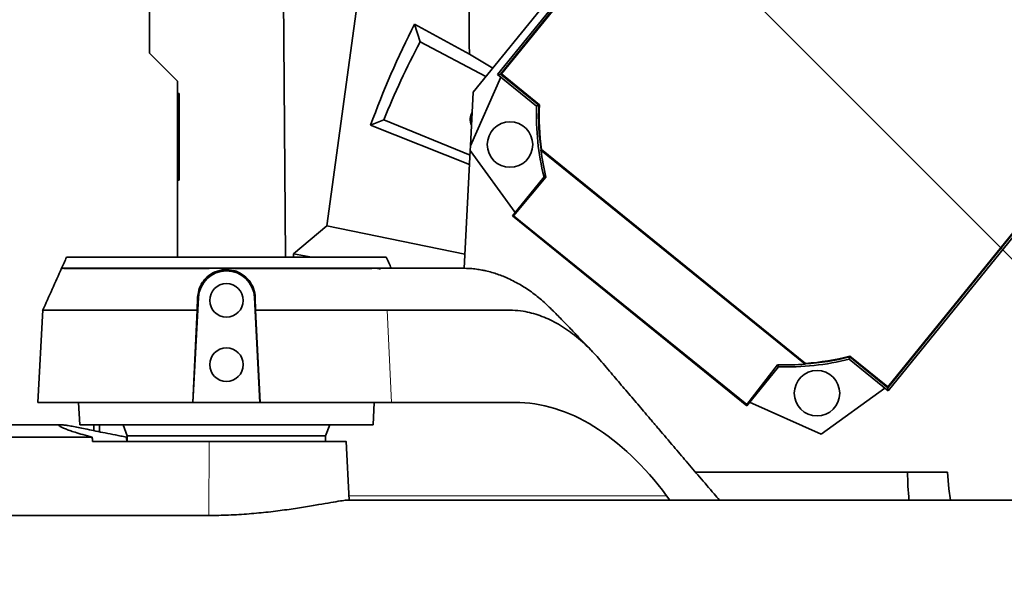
# Model space of a CAD drawing. Header units: millimetres. Extents: x 0 to 12115, y 0 to 8400.
# Tile 60 of 120: x 6569 to 6922, y 1389 to 1589. Entities that reach past the tile are written whole.
import ezdxf

# ---------------------------------------------------------------- set-up
doc = ezdxf.new("R2010")
doc.units = ezdxf.units.MM
doc.header["$LTSCALE"] = 20
doc.linetypes.add('CENTERX2', pattern=[20.32, 12.7, -2.54, 2.54, -2.54])
doc.layers.add('SVART_TEXT', color=7, linetype='Continuous')
doc.styles.add('SLDTEXTSTYLE0', font='TXT', dxfattribs={"width": 0.605})
doc.dimstyles.new('SLDDIMSTYLE16', dxfattribs={"dimtxt": 70, "dimasz": 70, "dimexe": 0, "dimexo": 0.0625, "dimgap": 17.5, "dimtad": 0, "dimtih": 1, "dimtoh": 1, "dimdec": 0, "dimrnd": 1e-09, "dimzin": 12, "dimdsep": 46, "dimtxsty": 'SLDTEXTSTYLE0', "dimsah": 1, "dimcen": 0, "dimadec": 0, "dimazin": 3, "dimtfac": 1, "dimtofl": 0, "dimtmove": 0, "dimatfit": 3, "dimfxl": 1, "dimfrac": 2, "dimtolj": 1, "dimtzin": 12, "dimarcsym": 0})

# ---------------------------------------------------------------- blocks, each defined once
blk = doc.blocks.new('_D_76')
at = {"layer": 'SVART_TEXT'}
for p, q in [((6394.36, 2033.19), (5364.53, 2033.19)), ((6500.62, 1926.92), (6394.36, 2033.19)), ((6995.56, 1431.91), (6500.62, 1926.92))]:
    blk.add_line(p, q, dxfattribs=at)
blk.add_solid([(6500.62, 1926.92), (6458.2, 1983.49), (6444.06, 1969.35)], dxfattribs=at)
at = {"layer": 'SVART_TEXT', "char_height": 70, "attachment_point": 1, "style": 'SLDTEXTSTYLE0'}
for s, insert in [('R700', (5364.53, 2338.29)), ('Smallest circumscribed', (5364.53, 2230.86)), ('radius axis 1 back side.', (5364.53, 2123.43))]:
    blk.add_mtext(s, dxfattribs=dict(at, insert=insert))

msp = doc.modelspace()

# ---------------------------------------------------------------- linework, layer by layer
at = {"color": 7, "linetype": 'Continuous', "lineweight": 35}
for p, q in [((6818.21307, 1670.078546), (6731.431487, 1562.912215)), ((6615.562866, 1576.90888), (6615.562866, 1657.90888)), ((6808.058247, 1653.231073), (6740.091645, 1569.29931)), ((6808.176941, 1652.101775), (6741.220943, 1569.418004)), ((6741.498111, 1569.447135), (6808.206073, 1651.824607)), ((6678.976609, 1515.133401), (6695.032, 1632.40888)), ((6664.182863, 1503.90888), (6663.31087, 1627.597004)), ((6710.400651, 1587.31652), (6712.365501, 1580.905527)), ((6710.400651, 1587.31652), (6730.072695, 1576.595701)), ((6735.952844, 1568.495625), (6712.365501, 1580.905527)), ((6625.562866, 1566.90888), (6615.562866, 1576.90888)), ((6738.412999, 1571.533664), (6730.072695, 1576.595701)), ((6741.220943, 1569.418004), (6740.091645, 1569.29931)), ((6740.091645, 1569.29931), (6754.080272, 1557.971542)), ((6741.220943, 1569.418004), (6754.898447, 1558.342179)), ((6755.099524, 1558.432928), (6741.498111, 1569.447135)), ((6625.562866, 1503.90888), (6625.562866, 1566.90888)), ((6741.341059, 1568.287554), (6730.428706, 1543.778008)), ((6625.562866, 1561.9102), (6626.085623, 1562.432958)), ((6625.562866, 1562.432958), (6626.085623, 1562.432958)), ((6626.085623, 1562.432958), (6626.085623, 1531.384802)), ((6731.431487, 1562.912215), (6730.428706, 1543.778008)), ((6754.898447, 1558.342179), (6754.080272, 1557.971542)), ((6694.648328, 1551.072908), (6699.388584, 1553.076438)), ((6730.07575, 1537.04322), (6694.648328, 1551.072908)), ((6699.388584, 1553.076438), (6730.254238, 1540.448965)), ((6730.338524, 1542.057236), (6728.12877, 1499.892622)), ((6730.428706, 1543.778008), (6730.338524, 1542.057236)), ((6730.338524, 1542.057236), (6746.425121, 1519.915935)), ((6755.632438, 1542.239309), (6755.681435, 1542.267014)), ((6850.278131, 1465.596738), (6755.632438, 1542.239309)), ((6850.295044, 1465.650424), (6755.681435, 1542.267014)), ((6850.358641, 1465.852501), (6755.865873, 1542.371236)), ((6946.538054, 1539.805577), (6879.830093, 1457.428105)), ((6879.859224, 1457.150937), (6946.815222, 1539.834709)), ((6879.977918, 1456.021639), (6947.94452, 1539.953403)), ((6625.562866, 1531.90756), (6626.085623, 1531.384802)), ((6626.085623, 1531.384802), (6625.562866, 1531.384802)), ((6756.741133, 1532.655148), (6745.413366, 1518.666521)), ((6745.869348, 1518.714446), (6757.438501, 1532.502027)), ((6757.438501, 1532.502027), (6756.741133, 1532.655148)), ((6745.869348, 1518.714446), (6745.413366, 1518.666521)), ((6745.413366, 1518.666521), (6829.345129, 1450.699919)), ((6829.297204, 1451.155901), (6745.869348, 1518.714446)), ((6667.061545, 1505.063692), (6678.976609, 1515.133401)), ((6728.392681, 1504.928338), (6678.976609, 1515.133401)), ((6667.061545, 1505.063692), (6667.069687, 1503.90888)), ((6673.610811, 1503.90888), (6667.061545, 1505.063692)), ((6700.274934, 1503.90888), (6585.848157, 1503.90888)), ((6584.058759, 1499.90888), (6584.041892, 1499.865414)), ((6584.058759, 1499.90888), (6695.324486, 1499.90888)), ((6584.08799, 1499.847823), (6584.384815, 1499.885555)), ((6695.324486, 1499.90888), (6694.952174, 1499.883611)), ((6697.195226, 1499.881902), (6696.98814, 1499.90888)), ((6696.98814, 1499.90888), (6698.477632, 1499.90888)), ((6697.195226, 1499.881902), (6697.588241, 1499.807786)), ((6698.354284, 1499.807786), (6698.486789, 1499.887473)), ((6724.771319, 1499.90888), (6722.52829, 1499.90888)), ((6727.639054, 1499.90888), (6724.771319, 1499.90888)), ((6727.679126, 1499.90888), (6727.639054, 1499.90888)), ((6633.018668, 1489.435205), (6631.051996, 1451.90888)), ((6632.621432, 1484.90888), (6632.749404, 1489.449316)), ((6655.071094, 1451.90888), (6653.104423, 1489.435205)), ((6653.373713, 1489.449318), (6653.501551, 1484.90888)), ((6577.280455, 1485.00479), (6575.545972, 1451.90888)), ((6577.28207, 1484.912952), (6577.366081, 1484.911502)), ((6632.621317, 1484.904873), (6630.969281, 1451.90888)), ((6655.153809, 1451.90888), (6653.501716, 1484.906009)), ((6701.751304, 1484.908888), (6700.599362, 1484.909267)), ((6866.18172, 1468.226762), (6865.989291, 1467.349406)), ((6865.989291, 1467.349406), (6879.977918, 1456.021639)), ((6866.18172, 1468.226762), (6879.859224, 1457.150937)), ((6879.830093, 1457.428105), (6866.22868, 1468.442313)), ((6840.37813, 1465.338839), (6829.297204, 1451.155901)), ((6829.345129, 1450.699919), (6840.672896, 1464.688546)), ((6840.37813, 1465.338839), (6840.672896, 1464.688546)), ((6850.295044, 1465.650424), (6850.278131, 1465.596738)), ((6856.010337, 1440.52768), (6878.728504, 1457.033394)), ((6879.859224, 1457.150937), (6879.977918, 1456.021639)), ((6575.545972, 1451.90888), (6630.969281, 1451.90888)), ((6590.142283, 1451.90888), (6590.561545, 1443.90888)), ((6630.969281, 1451.90888), (6631.051996, 1451.90888)), ((6631.051996, 1451.90888), (6655.071094, 1451.90888)), ((6655.071094, 1451.90888), (6655.153809, 1451.90888)), ((6655.153809, 1451.90888), (6702.111996, 1451.90888)), ((6695.561545, 1443.90888), (6695.980807, 1451.90888)), ((6702.111996, 1451.90888), (6746.308276, 1451.90888)), ((6829.297204, 1451.155901), (6829.345129, 1450.699919)), ((6830.356885, 1451.949332), (6856.010337, 1440.52768)), ((6583.723458, 1443.90888), (6436.189597, 1443.90888)), ((6695.561545, 1443.90888), (6590.561545, 1443.90888)), ((6595.561545, 1443.90888), (6595.561545, 1441.798305)), ((6597.561545, 1443.90888), (6597.561545, 1441.387627)), ((6606.105664, 1443.90888), (6607.561545, 1439.90888)), ((6678.561545, 1439.90888), (6680.017426, 1443.90888)), ((6595.016862, 1439.477107), (6451.390126, 1439.477107)), ((6607.561545, 1439.90888), (6607.561545, 1437.90888)), ((6678.561545, 1439.90888), (6607.561545, 1439.90888)), ((6678.561545, 1437.90888), (6678.561545, 1439.90888)), ((6595.086765, 1437.90888), (6636.913992, 1437.90888)), ((6686.972137, 1416.90888), (6685.871368, 1437.912655)), ((6811.007742, 1426.90888), (6901.193913, 1426.90888)), ((6800.637008, 1418.480774), (6801.807182, 1416.90888)), ((6976.57049, 1416.90888), (6686.364184, 1416.90888)), ((6483.018131, 1411.424364), (6636.713609, 1411.424364))]:
    msp.add_line(p, q, dxfattribs=at)
at = {"color": 8, "linetype": 'Continuous', "lineweight": 18}
for p, q in [((6633.018668, 1489.435205), (6632.749404, 1489.449316)), ((6653.104423, 1489.435205), (6653.373713, 1489.449318)), ((6702.111996, 1451.90888), (6700.59937, 1484.909077)), ((6636.913992, 1437.90888), (6636.713609, 1411.424364)), ((6686.889757, 1418.480774), (6800.637008, 1418.480774))]:
    msp.add_line(p, q, dxfattribs=at)
at = {"color": 7, "linetype": 'Continuous', "lineweight": 35, "flags": 128}
msp.add_lwpolyline([(6901.193913, 1426.90888), (6901.692544, 1421.006556), (6902.259616, 1416.90888)], dxfattribs=at)
at = {"color": 7, "linetype": 'CENTERX2', "lineweight": 18}
msp.add_circle((6995.561545, 1431.90888), 700, dxfattribs=at)
at = {"color": 7, "linetype": 'Continuous', "lineweight": 18}
msp.add_circle((6995.561545, 1431.90888), 600, dxfattribs=at)
at = {"color": 7, "linetype": 'Continuous', "lineweight": 35}
for centre, radius in [((6744.565893, 1544.17351), 8.135), ((6643.061545, 1488.40888), 6), ((6643.061545, 1465.40888), 6), ((6854.470929, 1455.174167), 8.135)]:
    msp.add_circle(centre, radius, dxfattribs=at)
for centre, radius, start, end in [((6995.561545, 1431.90888), 320, 152.25, 157.75), ((6844.018083, 1554.626356), 90, 177.86989765, 194.13010235), ((6844.018083, 1554.626356), 89.197067, 177.61244838, 187.96465584), ((6844.018083, 1554.626356), 89, 177.54868486, 187.91465999), ((6735.45121, 1553.200321), 5.1, 149.46936904, 204.53063096), ((6858.793566, 1379.406657), 300, 155.48021688, 156.3171251), ((6427.329524, 1379.406657), 300, 23.6828749, 24.51978312), ((6643.061545, 1488.90888), 10.05666, 3, 177), ((6844.018083, 1554.626356), 90, 267.86989765, 284.13010235), ((6844.018083, 1554.626356), 89.197067, 274.03534416, 284.38755162), ((6844.018083, 1554.626356), 89, 274.08534001, 284.45131514)]:
    msp.add_arc(centre, radius, start, end, dxfattribs=at)
for centre, major_axis, ratio, start_param, end_param in [((6995.561545, 1585.280948), (0, 306.69837), 0.8659823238, 1.4165229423, 1.5991186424), ((6995.561545, 1441.714468), (0, 320.30138), 0.999531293, 1.0988976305, 1.2223652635), ((6843.049909, 1553.430761), (55.466633, 68.495588), 0.9998476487, 2.3787290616, 2.4911609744), ((6843.049909, 1553.430761), (55.466633, 68.495588), 0.9998476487, 3.7920243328, 3.9044562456), ((6580.403666, 1301.90888), (9.890618, 149.951799), 0.3844434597, 0.0026008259, 0.0253519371), ((6755.296373, 1301.90888), (-12.930504, 149.830418), 0.5514573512, 5.5549515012, 6.2356299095), ((6643.061545, 2250.425416), (8.685503, 1144.868113), 0.0518557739, 2.3583240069, 2.3602664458), ((6643.061545, 2250.425416), (-8.685503, 1144.868113), 0.0518557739, 2.3575372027, 2.3594796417), ((6995.561545, 1427.424707), (0, 108.76626), 0.9991497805, 1.5755388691, 1.6676303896)]:
    msp.add_ellipse(centre, major_axis=major_axis, ratio=ratio, start_param=start_param, end_param=end_param, dxfattribs=at)
for points, knots in [([(6997.971197, 1553.598886), (6997.488243, 1554.082419), (6996.396249, 1555.175723), (6994.668122, 1556.970986), (6992.139821, 1559.649216), (6988.845507, 1563.267446), (6985.322832, 1567.388332), (6982.263079, 1571.215091), (6979.736774, 1574.539217), (6977.149693, 1578.095836), (6974.2815, 1582.17926), (6971.155307, 1586.744908), (6967.965706, 1591.448965), (6964.927267, 1595.919528), (6962.137, 1599.9526), (6959.595351, 1603.521148), (6957.107206, 1606.901509), (6954.448945, 1610.387725), (6951.448894, 1614.236438), (6948.182304, 1618.230262), (6944.502456, 1622.139881), (6940.779687, 1625.528666), (6937.301596, 1628.060807), (6934.475707, 1629.6933), (6932.116058, 1630.741428), (6930.087544, 1631.442048), (6928.219768, 1631.934802), (6926.021761, 1632.313002), (6923.659983, 1632.461686), (6921.08569, 1632.334231), (6918.32978, 1631.86282), (6915.51003, 1630.984353), (6912.74912, 1629.725573), (6910.134315, 1628.15858), (6907.747146, 1626.406099), (6906.335636, 1625.074475), (6905.731586, 1624.504612)], [0, 0, 0, 0, 0.0177125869, 0.0400494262, 0.0629996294, 0.1112934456, 0.1628955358, 0.1978987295, 0.2305386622, 0.2637470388, 0.3029205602, 0.3477102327, 0.3946516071, 0.4396143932, 0.4790533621, 0.5133055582, 0.5433920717, 0.5755351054, 0.6109229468, 0.6489633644, 0.6897027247, 0.7330295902, 0.7613736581, 0.7851814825, 0.8046680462, 0.8170471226, 0.8304175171, 0.8452508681, 0.863572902, 0.8796698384, 0.8989505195, 0.9213764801, 0.940199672, 0.9607556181, 0.9832055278, 1, 1, 1, 1]), ([(6584.051423, 1499.886689), (6582.945831, 1497.405541), (6580.698107, 1492.36124), (6578.398828, 1487.355347), (6577.230499, 1484.81171)], [0, 0, 0, 0, 0.4918715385, 1, 1, 1, 1]), ([(6584.694131, 1499.888057), (6584.636872, 1499.888938), (6584.522353, 1499.8907), (6584.430661, 1499.88727), (6584.384815, 1499.885555)], [0, 0, 0, 0, 0.5000001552, 1, 1, 1, 1]), ([(6584.694131, 1499.888057), (6585.074917, 1499.869681), (6585.837028, 1499.832903), (6587.327826, 1499.816162), (6588.073753, 1499.807786)], [0, 0, 0, 0, 0.4996463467, 1, 1, 1, 1]), ([(6588.073753, 1499.807786), (6588.325312, 1499.806748), (6588.828432, 1499.804674), (6589.397148, 1499.806748), (6589.681506, 1499.807786)], [0, 0, 0, 0, 0.4999998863, 1, 1, 1, 1]), ([(6589.681506, 1499.807786), (6589.81754, 1499.808704), (6591.222785, 1499.818186), (6594.398944, 1499.858802), (6599.646154, 1499.854348), (6605.407379, 1499.838871), (6611.419619, 1499.864352), (6617.684594, 1499.851649), (6622.069229, 1499.821895), (6624.148475, 1499.807786)], [0, 0, 0, 0, 0.0198963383, 0.2055312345, 0.3911907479, 0.5470292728, 0.7035121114, 0.8594019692, 1, 1, 1, 1]), ([(6624.148475, 1499.807786), (6624.340018, 1499.807586), (6624.723103, 1499.807186), (6625.108218, 1499.807586), (6625.300775, 1499.807786)], [0, 0, 0, 0, 0.4999999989, 1, 1, 1, 1]), ([(6625.300775, 1499.807786), (6627.190313, 1499.820016), (6630.986135, 1499.844585), (6634.901544, 1499.871814), (6636.867886, 1499.885489)], [0, 0, 0, 0, 0.4977939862, 1, 1, 1, 1]), ([(6632.749404, 1489.449316), (6632.896046, 1490.632164), (6633.115302, 1492.400743), (6634.250458, 1494.599723), (6635.700066, 1496.530137), (6638.086892, 1498.381892), (6641.42857, 1499.487912), (6644.881674, 1499.454007), (6648.110983, 1498.322537), (6650.785142, 1496.235781), (6652.636935, 1493.429758), (6653.290703, 1491.04555), (6653.3603, 1489.707231), (6653.373713, 1489.449318)], [0, 0, 0, 0, 0.11806197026, 0.17652468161, 0.23694055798, 0.34702042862, 0.45161847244, 0.55468979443, 0.65760029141, 0.7606673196, 0.8650495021, 0.97399308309, 1, 1, 1, 1]), ([(6646.042154, 1499.884068), (6644.510434, 1499.891945), (6641.447618, 1499.907697), (6638.394256, 1499.89289), (6636.867886, 1499.885489)], [0, 0, 0, 0, 0.5001017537, 1, 1, 1, 1]), ([(6646.042154, 1499.884068), (6647.284008, 1499.868876), (6649.774558, 1499.838409), (6652.238792, 1499.818012), (6653.474294, 1499.807786)], [0, 0, 0, 0, 0.4986262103, 1, 1, 1, 1]), ([(6653.474294, 1499.807786), (6654.146988, 1499.805359), (6655.492376, 1499.800507), (6656.821954, 1499.805359), (6657.486743, 1499.807786)], [0, 0, 0, 0, 0.5000001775, 1, 1, 1, 1]), ([(6657.486743, 1499.807786), (6658.187195, 1499.812069), (6661.265819, 1499.830893), (6666.591364, 1499.849737), (6673.196485, 1499.83509), (6679.163057, 1499.815692), (6684.137852, 1499.826952), (6688.238494, 1499.804679), (6691.679661, 1499.757239), (6693.812874, 1499.804466), (6694.821864, 1499.874559), (6694.952174, 1499.883611)], [0, 0, 0, 0, 0.0445314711, 0.1957242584, 0.3474934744, 0.498656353, 0.6370070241, 0.7522746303, 0.867778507, 0.9829237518, 1, 1, 1, 1]), ([(6696.98814, 1499.90888), (6696.695308, 1499.927642), (6696.155738, 1499.962212), (6695.585327, 1499.925615), (6695.324486, 1499.90888)], [0, 0, 0, 0, 0.5427129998, 1, 1, 1, 1]), ([(6697.588241, 1499.807786), (6697.749995, 1499.774376), (6698.034998, 1499.715511), (6698.257894, 1499.779929), (6698.354284, 1499.807786)], [0, 0, 0, 0, 0.5675535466, 1, 1, 1, 1]), ([(6722.52829, 1499.90888), (6721.91784, 1499.90888), (6720.86385, 1499.90888), (6719.533321, 1499.90888), (6718.715356, 1499.90888), (6718.329178, 1499.90888), (6718.219595, 1499.90888), (6718.207856, 1499.90888), (6718.207849, 1499.90888), (6718.207835, 1499.90888), (6718.207808, 1499.90888), (6718.207755, 1499.90888), (6718.207648, 1499.90888), (6718.207434, 1499.90888), (6718.207006, 1499.90888), (6718.20615, 1499.90888), (6718.204439, 1499.90888), (6718.20102, 1499.90888), (6718.19419, 1499.90888), (6718.180566, 1499.90888), (6718.153464, 1499.90888), (6718.099842, 1499.90888), (6717.994922, 1499.90888), (6717.794367, 1499.90888), (6717.430164, 1499.90888), (6716.848726, 1499.90888), (6716.185362, 1499.90888), (6715.565392, 1499.90888), (6715.008731, 1499.90888), (6714.308698, 1499.90888), (6713.461553, 1499.90888), (6712.449606, 1499.90888), (6711.318289, 1499.90888), (6710.184093, 1499.90888), (6709.169208, 1499.90888), (6708.350749, 1499.90888), (6707.611276, 1499.90888), (6706.830871, 1499.90888), (6706.050368, 1499.90888), (6705.269566, 1499.90888), (6704.488525, 1499.90888), (6703.707203, 1499.90888), (6702.921773, 1499.90888), (6702.155633, 1499.90888), (6701.363575, 1499.90888), (6700.5019, 1499.90888), (6699.526776, 1499.90888), (6698.832779, 1499.90888), (6698.474517, 1499.90888)], [0, 0, 0, 0, 0.0586910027, 0.1013346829, 0.1279310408, 0.1373472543, 0.1384800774, 0.1384802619, 0.1384804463, 0.1384808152, 0.138481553, 0.1384830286, 0.1384859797, 0.1384918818, 0.1385036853, 0.1385272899, 0.1385744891, 0.1386688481, 0.1388574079, 0.1392338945, 0.1399843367, 0.1414750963, 0.1444161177, 0.1501361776, 0.1609284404, 0.1799222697, 0.2075568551, 0.2282440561, 0.2511452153, 0.276283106, 0.3221148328, 0.3679465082, 0.413778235, 0.4755467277, 0.5213754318, 0.5512643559, 0.5866054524, 0.6219465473, 0.6572876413, 0.6926287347, 0.7279698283, 0.7633109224, 0.7986520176, 0.8345273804, 0.8671747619, 0.9061897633, 0.9515723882, 1, 1, 1, 1]), ([(6743.908849, 1496.271543), (6743.301155, 1496.538803), (6742.048133, 1497.089874), (6740.098984, 1497.811002), (6738.027525, 1498.46605), (6736.124987, 1498.950891), (6734.297718, 1499.324622), (6732.452808, 1499.616278), (6730.201909, 1499.856899), (6728.564984, 1499.890627), (6727.679126, 1499.90888)], [0, 0, 0, 0, 0.1140091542, 0.2350785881, 0.3632091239, 0.4984014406, 0.5867142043, 0.6997520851, 0.8375143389, 1, 1, 1, 1]), ([(6760.286616, 1484.354432), (6759.158739, 1485.487044), (6756.694314, 1487.961813), (6752.755182, 1491.099902), (6748.429753, 1494.032544), (6745.450897, 1495.507837), (6743.908849, 1496.271543)], [0, 0, 0, 0, 0.21641057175, 0.47285937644, 0.72711803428, 1, 1, 1, 1]), ([(6632.621234, 1484.904873), (6632.255727, 1484.904638), (6631.03062, 1484.90385), (6628.77305, 1484.903788), (6624.723383, 1484.905853), (6619.652597, 1484.912232), (6613.846219, 1484.915152), (6608.930129, 1484.914685), (6604.68057, 1484.913743), (6601.070725, 1484.912236), (6597.662155, 1484.910227), (6593.584678, 1484.906527), (6589.026691, 1484.903014), (6584.964574, 1484.90263), (6581.969677, 1484.904144), (6579.853963, 1484.906758), (6578.618252, 1484.910196), (6577.955639, 1484.912745), (6577.619438, 1484.913726), (6577.400573, 1484.914093), (6577.291309, 1484.914004), (6577.290599, 1484.913567), (6577.290392, 1484.913439)], [0, 0, 0, 0, 0.012049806, 0.0403885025, 0.0748512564, 0.1475987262, 0.2135295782, 0.2807185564, 0.3300997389, 0.3794809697, 0.4288622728, 0.4782436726, 0.5688035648, 0.6647586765, 0.7317561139, 0.8011536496, 0.8729510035, 0.902410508, 0.9314670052, 0.9601205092, 0.9883710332, 1, 1, 1, 1]), ([(6661.145987, 1484.906046), (6659.835414, 1484.906044), (6657.312163, 1484.90604), (6654.738513, 1484.906019), (6653.501613, 1484.906009)], [0, 0, 0, 0, 0.5193985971, 1, 1, 1, 1]), ([(6700.584545, 1484.908888), (6699.486116, 1484.908769), (6697.289259, 1484.908533), (6693.322753, 1484.908177), (6688.911694, 1484.907822), (6684.047822, 1484.907467), (6678.792675, 1484.907111), (6673.18903, 1484.906756), (6667.30773, 1484.906401), (6663.199902, 1484.906164), (6661.145987, 1484.906046)], [0, 0, 0, 0, 0.1249998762, 0.2499997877, 0.3749997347, 0.499999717, 0.6249997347, 0.7499997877, 0.8749998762, 1, 1, 1, 1]), ([(6819.523095, 1416.90888), (6818.880152, 1417.663916), (6816.521567, 1420.433706), (6812.561462, 1425.084258), (6807.756895, 1430.726523), (6802.879329, 1436.454548), (6799.414934, 1440.523028), (6797.252095, 1443.063014), (6796.694549, 1443.717783), (6796.144519, 1444.363727), (6795.602004, 1445.000846), (6795.067005, 1445.62914), (6794.53952, 1446.248605), (6792.764591, 1448.333122), (6789.739229, 1451.883717), (6785.497248, 1456.861788), (6781.163013, 1461.927622), (6776.90936, 1467.01883), (6772.183705, 1472.205818), (6766.98255, 1476.669398), (6761.186505, 1480.469722), (6755.264902, 1483.155483), (6749.992297, 1484.525078), (6745.354244, 1484.961981), (6741.399548, 1484.89088), (6736.735723, 1484.918162), (6732.445449, 1484.911572), (6728.97997, 1484.911762), (6727.247279, 1484.910706), (6726.380937, 1484.910114), (6725.947767, 1484.909783), (6725.731183, 1484.90961), (6725.622891, 1484.909521), (6725.568744, 1484.909477), (6725.541671, 1484.909454), (6725.528135, 1484.909443), (6725.521367, 1484.909437), (6725.517983, 1484.909435), (6725.516291, 1484.909433), (6725.515444, 1484.909432), (6725.515021, 1484.909432), (6725.51481, 1484.909432), (6725.514704, 1484.909432), (6725.514651, 1484.909432), (6725.514625, 1484.909432), (6725.514612, 1484.909432), (6725.514604, 1484.909432), (6725.365575, 1484.909307), (6724.968649, 1484.909165), (6724.176703, 1484.908993), (6723.014743, 1484.908887), (6721.457616, 1484.908828), (6720.051055, 1484.908834), (6718.905021, 1484.908857), (6718.12947, 1484.908879), (6717.311731, 1484.908909), (6716.451803, 1484.908946), (6715.549688, 1484.908991), (6714.605384, 1484.909042), (6710.00122, 1484.909341), (6705.711848, 1484.909106), (6701.751304, 1484.908888)], [0, 0, 0, 0, 0.0173259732, 0.0635589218, 0.106716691, 0.146799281, 0.1949995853, 0.2000753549, 0.2050836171, 0.2100243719, 0.2148976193, 0.2197033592, 0.2244415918, 0.2291123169, 0.2675347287, 0.3059571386, 0.3434077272, 0.3842065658, 0.4210896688, 0.4688444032, 0.5167972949, 0.5652396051, 0.613607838, 0.6447121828, 0.6779457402, 0.7101497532, 0.7584580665, 0.7826122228, 0.7946893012, 0.8007278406, 0.8037471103, 0.8052567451, 0.8060115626, 0.8063889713, 0.8065776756, 0.8066720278, 0.8067192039, 0.8067427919, 0.806754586, 0.806760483, 0.8067634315, 0.8067649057, 0.8067656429, 0.8067660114, 0.8067661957, 0.8067662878, 0.8067663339, 0.80676638, 0.8104019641, 0.8164494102, 0.8260859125, 0.8387478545, 0.8544352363, 0.860398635, 0.866705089, 0.8733545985, 0.8803471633, 0.8876827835, 0.8953614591, 0.9033831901, 1, 1, 1, 1]), ([(6774.14055, 1470.035092), (6773.206123, 1471.009828), (6771.556168, 1472.73096), (6769.326624, 1475.047784), (6767.471578, 1476.981219), (6765.559937, 1478.967305), (6763.134185, 1481.478176), (6761.242644, 1483.421856), (6760.157582, 1484.536827)], [0, 0, 0, 0, 0.2121896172, 0.3746719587, 0.4881686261, 0.6016392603, 0.7714847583, 1, 1, 1, 1]), ([(6607.288238, 1439.477107), (6606.588586, 1439.60804), (6604.564037, 1439.986915), (6601.403568, 1440.607038), (6597.896919, 1441.316553), (6594.67423, 1441.980784), (6591.816941, 1442.568348), (6589.351436, 1443.061938), (6587.271878, 1443.453518), (6585.568355, 1443.736251), (6584.306992, 1443.892567), (6583.478032, 1443.925115), (6583.05538, 1443.841576), (6583.034235, 1443.640567), (6583.422757, 1443.328683), (6584.200158, 1442.919893), (6585.349007, 1442.426423), (6586.885027, 1441.850582), (6588.94825, 1441.161268), (6591.581397, 1440.363851), (6593.867998, 1439.773646), (6595.016862, 1439.477107)], [0, 0, 0, 0, 0.0281175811, 0.0813625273, 0.1349765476, 0.1897683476, 0.244975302, 0.2978042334, 0.3510206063, 0.4054816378, 0.4603819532, 0.5113224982, 0.5626263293, 0.6150722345, 0.6679097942, 0.7183759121, 0.7691795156, 0.8210265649, 0.8732257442, 0.9363043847, 1, 1, 1, 1]), ([(6636.913992, 1437.90888), (6639.288499, 1437.90888), (6644.106179, 1437.90888), (6651.320411, 1437.90888), (6658.35397, 1437.90888), (6664.892602, 1437.90888), (6670.860449, 1437.90888), (6675.974646, 1437.90888), (6680.176327, 1437.90888), (6683.30888, 1437.90888), (6685.207012, 1437.90888), (6686.01156, 1437.90888), (6685.822582, 1437.90888), (6685.799339, 1437.90888)], [0, 0, 0, 0, 0.09764629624, 0.19811638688, 0.29576305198, 0.39625043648, 0.49369055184, 0.59398913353, 0.6908450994, 0.79053537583, 0.88691264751, 0.98609078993, 1, 1, 1, 1]), ([(6636.713609, 1411.424364), (6639.092781, 1411.453289), (6643.92133, 1411.511992), (6651.141271, 1411.969261), (6658.170426, 1412.647425), (6664.760863, 1413.490503), (6670.849168, 1414.417242), (6676.172616, 1415.315766), (6680.651733, 1416.101242), (6683.939915, 1416.642755), (6685.880181, 1416.911402), (6686.253026, 1416.880309), (6686.364164, 1416.871041)], [0, 0, 0, 0, 0.1033835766, 0.2098177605, 0.313183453, 0.4194282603, 0.5250107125, 0.6335706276, 0.74047471, 0.8505870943, 0.955462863, 1, 1, 1, 1])]:
    msp.add_open_spline(points, degree=3, knots=knots, dxfattribs=at)

# ---------------------------------------------------------------- dimensions: what is measured, and where the dimension line sits
at = {"layer": 'SVART_TEXT'}
dim = msp.add_radius_dim(center=(6995.561545, 1431.90888), mpoint=(6500.622418, 1926.919244), text='<>\\PSmallest circumscribed\\Pradius axis 1 back side.', dimstyle='SLDDIMSTYLE16', dxfattribs=at)
dim.commit()
dim.dimension.update_dxf_attribs({"geometry": '_D_76', "text_midpoint": (5864.447324, 2194.338754), "dimtype": 164})

doc.saveas('drawing.dxf')
